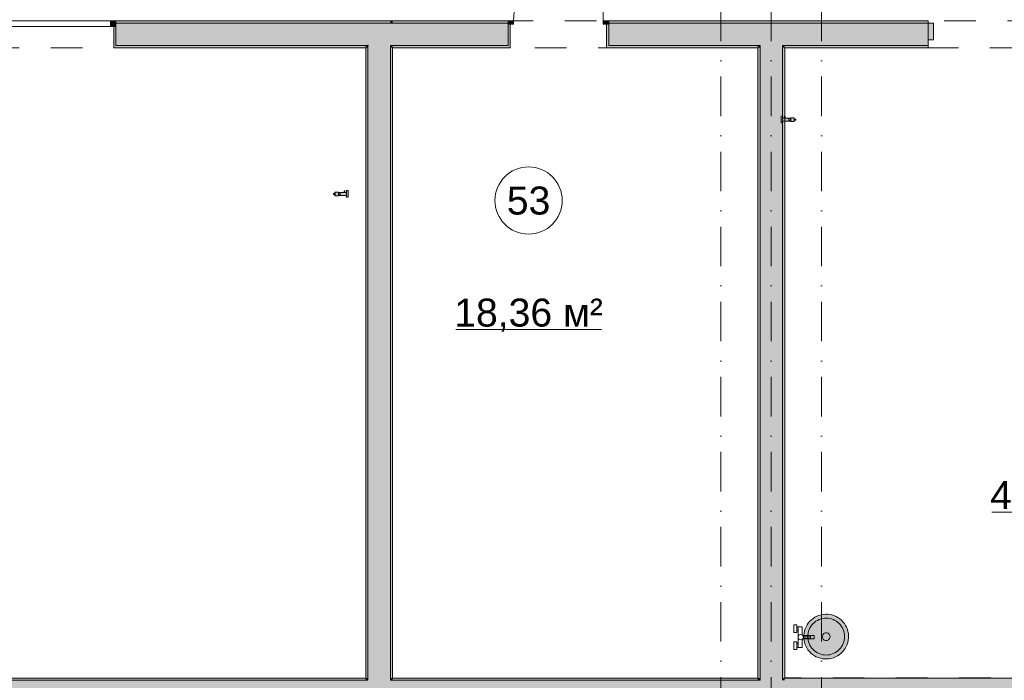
# Model space of a CAD drawing. Header units: millimetres. Extents: x -14761 to 157739, y -22400 to 107990.
# Tile 64 of 81: x 101290 to 110081, y 36530 to 42430. Entities that reach past the tile are written whole.
import ezdxf

# ---------------------------------------------------------------- set-up
doc = ezdxf.new("R2010")
doc.units = ezdxf.units.MM
doc.header["$MEASUREMENT"] = 0
doc.linetypes.add('Штриховая', pattern=[564.444447, 282.222223, -282.222223])
doc.linetypes.add('Штрихпунктирная', pattern=[670.277762, 352.777767, -176.388884, 0, -141.111112])
for name, color, linetype in [('Интерьер - Оборудование', 7, 'Continuous'), ('Интерьер - Оборудование бань', 7, 'Continuous'), ('Конструктив - Навесные Стены', 7, 'Continuous'), ('Конструктив - Стены Блок 200 нов', 7, 'Continuous'), ('Элемент Модели - Зона', 7, 'Continuous'), ('Элемент Модели - Оси', 7, 'Continuous')]:
    doc.layers.add(name, color=color, linetype=linetype)
doc.styles.add('СГЕНЕРИР_СТИЛЬ_1', font='txt')

msp = doc.modelspace()

# ---------------------------------------------------------------- hatches: boundary and pattern name
at = {"layer": 'Интерьер - Оборудование', "linetype": 'Continuous', "lineweight": 0, "true_color": 0xe5e5e5}
for points in [[(108116.6, 41554.9), (108115.3, 41554.9), (108114.5, 41554.9), (108114.4, 41554.9), (108114.4, 41551.4), (108100.6, 41551.4), (108100.6, 41552.1), (108100.6, 41558.2), (108100.6, 41563), (108100.6, 41566.2), (108100.6, 41567.6), (108088.6, 41567.6), (108088.6, 41566.2), (108088.6, 41563), (108088.6, 41558.2), (108088.6, 41552.1), (108088.6, 41545.2), (108088.6, 41537.7), (108088.6, 41530.2), (108088.6, 41523.2), (108088.6, 41517.2), (108088.6, 41512.4), (108088.6, 41509.2), (108088.6, 41507.8), (108100.6, 41507.8), (108100.6, 41509.2), (108100.6, 41512.4), (108100.6, 41517.2), (108100.6, 41523.2), (108100.6, 41523.9), (108167.1, 41523.9), (108167.3, 41523.8), (108167.6, 41523.7), (108173.6, 41523.7), (108173.6, 41523.5), (108173.6, 41521.9), (108173.6, 41521), (108173.6, 41520.7), (108204.1, 41520.7), (108205.2, 41521.1), (108205.6, 41522.2), (108205.6, 41522.5), (108205.6, 41523.4), (108205.6, 41524.8), (108205.6, 41526.7), (108205.6, 41529.1), (108205.6, 41531.8), (108205.6, 41532.6), (108209.5, 41532.6), (108213.6, 41532.6), (108214.4, 41532.6), (108215.5, 41532.8), (108216.5, 41533.2), (108217.3, 41533.8), (108218.5, 41535.4), (108219, 41538.3), (108218.8, 41539.3), (108218.3, 41540.3), (108217.7, 41541.1), (108216.2, 41542.3), (108213.3, 41542.8), (108212.5, 41542.8), (108208.3, 41542.8), (108205.6, 41542.8), (108205.6, 41543.6), (108205.6, 41546.3), (108205.6, 41548.7), (108205.6, 41550.6), (108205.6, 41552), (108205.6, 41552.9), (108205.6, 41553.2), (108205.2, 41554.2), (108204.1, 41554.7), (108173.6, 41554.7), (108173.6, 41554.4), (108173.6, 41553.5), (108173.6, 41551.9), (108173.6, 41551.7), (108167.6, 41551.7), (108167.1, 41551.4), (108126.3, 41551.4), (108126.3, 41554.9), (108126.2, 41554.9), (108125.4, 41554.9), (108124.2, 41554.9), (108124.2, 41565.1), (108123.8, 41565.1), (108122.6, 41565.1), (108120.8, 41565.1), (108119, 41565.1), (108117.4, 41565.1), (108116.6, 41565.1)], [(104193.2, 40890.7), (104193.2, 40900.9), (104192.3, 40900.9), (104190.8, 40900.9), (104189, 40900.9), (104187.2, 40900.9), (104186, 40900.9), (104185.5, 40900.9), (104185.5, 40890.7), (104184.4, 40890.7), (104183.6, 40890.7), (104183.5, 40890.7), (104183.5, 40887.3), (104142.7, 40887.3), (104142.1, 40887.5), (104136.1, 40887.5), (104136.1, 40887.7), (104136.1, 40889.3), (104136.1, 40890.2), (104136.1, 40890.5), (104105.6, 40890.5), (104104.6, 40890.1), (104104.1, 40889), (104104.1, 40888.7), (104104.1, 40887.8), (104104.1, 40886.4), (104104.1, 40884.5), (104104.1, 40882.1), (104104.1, 40879.4), (104104.1, 40878.6), (104101.4, 40878.6), (104097.3, 40878.6), (104096.5, 40878.6), (104093.6, 40878.1), (104092, 40876.9), (104091.4, 40876.1), (104091, 40875.1), (104090.8, 40874.1), (104091.3, 40871.2), (104092.5, 40869.6), (104093.3, 40869), (104094.3, 40868.6), (104095.3, 40868.4), (104096.1, 40868.4), (104100.3, 40868.4), (104104.1, 40868.4), (104104.1, 40867.6), (104104.1, 40864.9), (104104.1, 40862.5), (104104.1, 40860.6), (104104.1, 40859.2), (104104.1, 40858.3), (104104.1, 40858), (104104.6, 40857), (104105.6, 40856.5), (104136.1, 40856.5), (104136.1, 40856.8), (104136.1, 40857.7), (104136.1, 40859.3), (104136.1, 40859.5), (104142.1, 40859.5), (104142.4, 40859.6), (104142.7, 40859.8), (104209.2, 40859.8), (104209.2, 40859.1), (104209.2, 40853), (104209.2, 40848.2), (104209.2, 40845), (104209.2, 40843.6), (104221.2, 40843.6), (104221.2, 40845), (104221.2, 40848.2), (104221.2, 40853), (104221.2, 40859.1), (104221.2, 40866), (104221.2, 40873.5), (104221.2, 40881), (104221.2, 40888), (104221.2, 40894), (104221.2, 40898.8), (104221.2, 40902), (104221.2, 40903.4), (104209.2, 40903.4), (104209.2, 40902), (104209.2, 40898.8), (104209.2, 40894), (104209.2, 40888), (104209.2, 40887.3), (104195.4, 40887.3), (104195.4, 40890.7), (104195.2, 40890.7), (104194.5, 40890.7)]]:
    msp.add_hatch(color=254, dxfattribs=at).paths.add_polyline_path(points)
at = {"layer": 'Интерьер - Оборудование бань', "linetype": 'Continuous', "lineweight": 0, "true_color": 0xffffff}
msp.add_hatch(color=7, dxfattribs=at).paths.add_polyline_path([(108290.4, 36913.2), (108291.9, 36893.6), (108295.6, 36874.3), (108300.8, 36855.4), (108308.1, 36837.1), (108317.2, 36819.7), (108328, 36803.3), (108340.1, 36787.9), (108353.8, 36773.8), (108369, 36761.3), (108385.1, 36750), (108402.3, 36740.6), (108420.4, 36732.9), (108439.1, 36726.9), (108458.3, 36722.9), (108477.8, 36720.4), (108497.4, 36720.4), (108517.1, 36721.9), (108536.3, 36725.7), (108555.2, 36731), (108573.4, 36738.3), (108590.9, 36747.3), (108607.4, 36758), (108622.7, 36770.4), (108636.9, 36783.9), (108649.5, 36799), (108660.6, 36815.2), (108670.1, 36832.4), (108677.9, 36850.4), (108683.9, 36869.1), (108687.6, 36888.4), (108690.2, 36907.9), (108690.2, 36927.5), (108688.7, 36947.1), (108684.8, 36966.4), (108679.8, 36985.4), (108672.5, 37003.6), (108663.4, 37021), (108652.6, 37037.5), (108640.4, 37052.9), (108626.8, 37067), (108611.6, 37079.5), (108595.5, 37090.7), (108578.3, 37100.2), (108560.2, 37107.9), (108541.5, 37113.9), (108522.3, 37117.8), (108502.8, 37120.3), (108483.1, 37120.3), (108463.5, 37118.9), (108444.3, 37115), (108425.4, 37109.7), (108407.1, 37102.4), (108389.7, 37093.4), (108373.2, 37082.8), (108357.9, 37070.4), (108343.7, 37056.8), (108331, 37041.8), (108320, 37025.5), (108310.5, 37008.4), (108302.6, 36990.3), (108296.6, 36971.6), (108292.8, 36952.4), (108290.5, 36932.9)])
at = {"layer": 'Конструктив - Навесные Стены', "linetype": 'Continuous', "lineweight": 0, "true_color": 0x000000}
msp.add_hatch(color=18, dxfattribs=at).paths.add_polyline_path([(109450, 42250), (109450, 42400), (109400, 42400), (109400, 42250)])
at = {"layer": 'Конструктив - Стены Блок 200 нов', "linetype": 'Continuous', "lineweight": 0, "true_color": 0x000000}
for points in [[(102099.5, 42420), (102099.5, 42370), (102149.5, 42370), (102149.5, 42420)], [(102149.5, 42400), (104599.7, 42400), (104599.7, 42420), (102149.5, 42420)], [(102149.5, 42400), (102149.5, 42370), (102149.5, 42200), (104399.7, 42200), (104399.7, 42400)], [(104399.7, 42200), (104599.7, 42400), (104399.7, 42400)], [(104399.7, 42200), (104599.7, 42200), (104599.7, 42400)], [(104599.7, 42400), (104619.7, 42420), (104599.7, 42420)], [(104599.7, 42400), (104619.7, 42400), (104619.7, 42420)], [(104599.7, 42400), (104599.7, 42200), (104619.7, 42200), (104619.7, 42400)], [(104619.7, 42400), (105649.8, 42400), (105649.8, 42420), (104619.7, 42420)], [(104619.7, 42400), (104619.7, 42200), (105649.8, 42200), (105649.8, 42390), (105649.8, 42400)], [(105649.8, 42390), (105699.8, 42390), (105699.8, 42420), (105649.8, 42420)], [(105649.8, 42180), (105669.8, 42180), (105669.8, 42390), (105649.8, 42390), (105649.8, 42200)], [(106549.8, 42420), (106499.8, 42420), (106499.8, 42390), (106549.8, 42390)], [(106529.8, 42180), (106549.8, 42180), (106549.8, 42200), (106549.8, 42390), (106529.8, 42390)], [(106549.8, 42400), (109400, 42400), (109400, 42420), (106549.8, 42420)], [(106549.8, 42400), (106549.8, 42390), (106549.8, 42200), (107900, 42200), (107900, 42400)], [(107900, 42200), (108100, 42200), (108100, 42400), (107900, 42400)], [(108100, 42200), (109400, 42200), (109400, 42400), (108100, 42400)], [(102129.5, 42180), (102149.5, 42180), (102149.5, 42200), (102149.5, 42370), (102129.5, 42370)], [(102149.5, 42200), (102149.5, 42180), (104379.7, 42180), (104379.7, 42200)], [(104379.7, 42180), (104399.7, 42200), (104379.7, 42200)], [(104379.7, 42180), (104399.7, 42180), (104399.7, 42200)], [(104399.7, 42200), (104399.7, 36550), (104599.7, 36550), (104599.7, 42200)], [(104599.7, 42200), (104599.7, 42180), (104619.7, 42180), (104619.7, 42200)], [(104619.7, 42200), (104619.7, 42180), (105649.8, 42180), (105649.8, 42200)], [(106549.8, 42200), (106549.8, 42180), (107880, 42180), (107880, 42200)], [(107880, 42180), (107900, 42180), (107900, 42200), (107880, 42200)], [(107900, 42180), (108100, 42180), (108100, 42200), (107900, 42200)], [(108100, 42180), (108120, 42180), (108120, 42200), (108100, 42200)], [(108120, 42180), (109400, 42180), (109400, 42200), (108120, 42200)], [(104379.7, 42180), (104379.7, 36550), (104399.7, 36550), (104399.7, 42180)], [(104599.7, 42180), (104599.7, 36550), (104619.7, 36550), (104619.7, 42180)], [(107880, 42180), (107880, 36550), (107900, 36550), (107900, 42180)], [(108100, 36550), (108100, 42180), (107900, 42180), (107900, 36550)], [(108120, 36550), (108120, 42180), (108100, 42180), (108100, 36550)], [(96699.6, 36330), (104399.7, 36330), (104399.7, 36530), (96699.6, 36530)], [(96719.6, 36530), (104379.7, 36530), (104379.7, 36550), (96719.6, 36550)], [(104379.7, 36530), (104399.7, 36530), (104399.7, 36550), (104379.7, 36550)], [(104399.7, 36530), (104599.7, 36530), (104599.7, 36550), (104399.7, 36550)], [(104399.7, 36330), (104599.7, 36330), (104599.7, 36530), (104399.7, 36530)], [(104599.7, 36530), (104619.7, 36530), (104619.7, 36550), (104599.7, 36550)], [(104599.7, 36330), (107900, 36330), (107900, 36530), (104599.7, 36530)], [(104619.7, 36530), (107880, 36530), (107880, 36550), (104619.7, 36550)], [(107880, 36530), (107900, 36530), (107900, 36550), (107880, 36550)], [(107900, 36530), (108100, 36530), (108100, 36550), (107900, 36550)], [(107900, 36330), (108100, 36330), (108100, 36530), (107900, 36530)], [(108100, 36530), (108120, 36530), (108120, 36550), (108100, 36550)], [(108100, 36330), (117100.1, 36330), (117100.1, 36530), (108100, 36530)], [(108120, 36530), (117080.1, 36530), (117080.1, 36550), (108120, 36550)]]:
    msp.add_hatch(color=18, dxfattribs=at).paths.add_polyline_path(points)

# ---------------------------------------------------------------- linework, layer by layer
at = {"layer": 'Интерьер - Оборудование', "color": 7, "linetype": 'Continuous', "lineweight": 15}
for p, q in [((108100.6, 41551.4), (108100.6, 41523.9)), ((108114.4, 41551.4), (108126.3, 41551.4)), ((108116.6, 41554.9), (108124.2, 41554.9)), ((108157.6, 41529.2), (108157.6, 41546.2)), ((108158, 41547.7), (108165.5, 41547.7)), ((108165.5, 41527.7), (108158, 41527.7)), ((108173.6, 41551.7), (108173.6, 41523.7)), ((108204.1, 41554.7), (108204.1, 41520.7)), ((108205.6, 41542.8), (108205.6, 41532.6)), ((104104.1, 40878.6), (104104.1, 40868.4)), ((104105.6, 40890.5), (104105.6, 40856.5)), ((104136.1, 40887.5), (104136.1, 40859.5)), ((104151.8, 40883.5), (104144.3, 40883.5)), ((104152.1, 40865), (104152.1, 40882)), ((104195.4, 40887.3), (104183.5, 40887.3)), ((104193.2, 40890.7), (104185.5, 40890.7)), ((104209.2, 40887.3), (104209.2, 40859.8)), ((104144.3, 40863.5), (104151.8, 40863.5))]:
    msp.add_line(p, q, dxfattribs=at)
at = {"layer": 'Интерьер - Оборудование', "color": 7, "linetype": 'Continuous', "lineweight": 15, "flags": 128}
for points in [[(108116.6, 41554.9), (108116.6, 41565.1), (108117.4, 41565.1), (108119, 41565.1), (108120.8, 41565.1), (108122.6, 41565.1), (108123.8, 41565.1), (108124.2, 41565.1), (108124.2, 41554.9), (108125.4, 41554.9), (108126.2, 41554.9), (108126.3, 41554.9), (108126.3, 41551.4), (108167.1, 41551.4), (108167.6, 41551.7), (108173.6, 41551.7), (108173.6, 41551.9), (108173.6, 41553.5), (108173.6, 41554.4), (108173.6, 41554.7), (108204.1, 41554.7), (108205.2, 41554.2), (108205.6, 41553.2), (108205.6, 41552.9), (108205.6, 41552), (108205.6, 41550.6), (108205.6, 41548.7), (108205.6, 41546.3), (108205.6, 41543.6), (108205.6, 41542.8), (108208.3, 41542.8), (108212.5, 41542.8), (108213.3, 41542.8), (108216.2, 41542.3), (108217.7, 41541.1), (108218.3, 41540.3), (108218.8, 41539.3), (108219, 41538.3), (108218.5, 41535.4), (108217.3, 41533.8), (108216.5, 41533.2), (108215.5, 41532.8), (108214.4, 41532.6), (108213.6, 41532.6), (108209.5, 41532.6), (108205.6, 41532.6), (108205.6, 41531.8), (108205.6, 41529.1), (108205.6, 41526.7), (108205.6, 41524.8), (108205.6, 41523.4), (108205.6, 41522.5), (108205.6, 41522.2), (108205.2, 41521.1), (108204.1, 41520.7), (108173.6, 41520.7), (108173.6, 41521), (108173.6, 41521.9), (108173.6, 41523.5), (108173.6, 41523.7), (108167.6, 41523.7), (108167.3, 41523.8), (108167.1, 41523.9), (108100.6, 41523.9), (108100.6, 41523.2), (108100.6, 41517.2), (108100.6, 41512.4), (108100.6, 41509.2), (108100.6, 41507.8), (108088.6, 41507.8), (108088.6, 41509.2), (108088.6, 41512.4), (108088.6, 41517.2), (108088.6, 41523.2), (108088.6, 41530.2), (108088.6, 41537.7), (108088.6, 41545.2), (108088.6, 41552.1), (108088.6, 41558.2), (108088.6, 41563), (108088.6, 41566.2), (108088.6, 41567.6), (108100.6, 41567.6), (108100.6, 41566.2), (108100.6, 41563), (108100.6, 41558.2), (108100.6, 41552.1), (108100.6, 41551.4), (108114.4, 41551.4), (108114.4, 41554.9), (108114.5, 41554.9), (108115.3, 41554.9)], [(104193.2, 40890.7), (104193.2, 40900.9), (104192.3, 40900.9), (104190.8, 40900.9), (104189, 40900.9), (104187.2, 40900.9), (104186, 40900.9), (104185.5, 40900.9), (104185.5, 40890.7), (104184.4, 40890.7), (104183.6, 40890.7), (104183.5, 40890.7), (104183.5, 40887.3), (104142.7, 40887.3), (104142.1, 40887.5), (104136.1, 40887.5), (104136.1, 40887.7), (104136.1, 40889.3), (104136.1, 40890.2), (104136.1, 40890.5), (104105.6, 40890.5), (104104.6, 40890.1), (104104.1, 40889), (104104.1, 40888.7), (104104.1, 40887.8), (104104.1, 40886.4), (104104.1, 40884.5), (104104.1, 40882.1), (104104.1, 40879.4), (104104.1, 40878.6), (104101.4, 40878.6), (104097.3, 40878.6), (104096.5, 40878.6), (104093.6, 40878.1), (104092, 40876.9), (104091.4, 40876.1), (104091, 40875.1), (104090.8, 40874.1), (104091.3, 40871.2), (104092.5, 40869.6), (104093.3, 40869), (104094.3, 40868.6), (104095.3, 40868.4), (104096.1, 40868.4), (104100.3, 40868.4), (104104.1, 40868.4), (104104.1, 40867.6), (104104.1, 40864.9), (104104.1, 40862.5), (104104.1, 40860.6), (104104.1, 40859.2), (104104.1, 40858.3), (104104.1, 40858), (104104.6, 40857), (104105.6, 40856.5), (104136.1, 40856.5), (104136.1, 40856.8), (104136.1, 40857.7), (104136.1, 40859.3), (104136.1, 40859.5), (104142.1, 40859.5), (104142.4, 40859.6), (104142.7, 40859.8), (104209.2, 40859.8), (104209.2, 40859.1), (104209.2, 40853), (104209.2, 40848.2), (104209.2, 40845), (104209.2, 40843.6), (104221.2, 40843.6), (104221.2, 40845), (104221.2, 40848.2), (104221.2, 40853), (104221.2, 40859.1), (104221.2, 40866), (104221.2, 40873.5), (104221.2, 40881), (104221.2, 40888), (104221.2, 40894), (104221.2, 40898.8), (104221.2, 40902), (104221.2, 40903.4), (104209.2, 40903.4), (104209.2, 40902), (104209.2, 40898.8), (104209.2, 40894), (104209.2, 40888), (104209.2, 40887.3), (104195.4, 40887.3), (104195.4, 40890.7), (104195.2, 40890.7), (104194.5, 40890.7)]]:
    msp.add_lwpolyline(points, close=True, dxfattribs=at)
at = {"layer": 'Интерьер - Оборудование', "color": 7, "linetype": 'Continuous', "lineweight": 15}
for centre, radius, start, end in [((108158, 41547.3), 0.422, 90, 190.21577), ((108152, 41546.2), 5.65, 0, 10.21601), ((108152, 41529.2), 5.65, 349.78399, 0), ((108158, 41528.1), 0.422, 169.78423, 270), ((108188.2, 41542.7), 23.3, 163.6601, 167.49027), ((108188.2, 41532.7), 23.3, 192.50973, 196.3399), ((108173.4, 41547), 7.77, 152.22653, 163.66012), ((108173.4, 41528.4), 7.77, 196.33988, 207.77347), ((108170.7, 41548.4), 4.8, 141.98538, 152.22653), ((108170.7, 41527), 4.8, 207.77347, 218.01462), ((108167.6, 41550.8), 0.883, 90, 141.98522), ((108167.6, 41524.6), 0.883, 218.01478, 270), ((108167.6, 41550.8), 0.883, 38.01478, 90), ((108167.6, 41524.6), 0.883, 270, 321.98522), ((108164.5, 41548.4), 4.8, 27.77347, 38.01462), ((108164.5, 41527), 4.8, 321.98538, 332.22653), ((108161.8, 41547), 7.86, 16.08805, 27.77346), ((108161.8, 41528.4), 7.86, 332.22654, 343.91195), ((108146.3, 41542.5), 24.1, 12.26477, 16.08807), ((108146.3, 41532.9), 24.1, 343.91193, 347.73523), ((108135.4, 41540.1), 35.2, 4.16407, 12.26478), ((108135.4, 41535.3), 35.2, 347.73522, 355.83593), ((108102.1, 41537.7), 68.6, 0, 4.16407), ((108102.1, 41537.7), 68.6, 355.83593, 0), ((104207.6, 40873.5), 68.6, 175.83593, 180), ((104174.4, 40875.9), 35.2, 167.73522, 175.83593), ((104163.5, 40878.3), 24.1, 163.91193, 167.73523), ((104147.9, 40882.8), 7.86, 152.22654, 163.91195), ((104145.2, 40884.2), 4.8, 141.98538, 152.22653), ((104142.1, 40886.6), 0.883, 90, 141.98522), ((104142.1, 40886.6), 0.883, 38.01478, 90), ((104139, 40884.2), 4.8, 27.77347, 38.01462), ((104136.4, 40882.8), 7.77, 16.33988, 27.77347), ((104121.5, 40878.5), 23.3, 12.50973, 16.3399), ((104151.8, 40883.1), 0.422, 349.78423, 90), ((104157.8, 40882), 5.65, 169.78399, 180), ((104207.6, 40873.5), 68.6, 180, 184.16407), ((104174.4, 40871.1), 35.2, 184.16407, 192.26478), ((104163.5, 40868.7), 24.1, 192.26477, 196.08807), ((104147.9, 40864.2), 7.86, 196.08805, 207.77346), ((104145.2, 40862.8), 4.8, 207.77347, 218.01462), ((104142.1, 40860.4), 0.883, 218.01478, 270), ((104142.1, 40860.4), 0.883, 270, 321.98522), ((104139, 40862.8), 4.8, 321.98538, 332.22653), ((104136.4, 40864.2), 7.77, 332.22653, 343.66012), ((104121.5, 40868.5), 23.3, 343.6601, 347.49027), ((104151.8, 40863.9), 0.422, 270, 10.21577), ((104157.8, 40865), 5.65, 180, 190.21601)]:
    msp.add_arc(centre, radius, start, end, dxfattribs=at)
at = {"layer": 'Интерьер - Оборудование бань', "color": 7, "linetype": 'Continuous', "lineweight": 15}
for p, q in [((108345, 36998), (108353.4, 37011.9)), ((108353.4, 37011.9), (108362.9, 37024.9)), ((108362.9, 37024.9), (108373.8, 37036.9)), ((108373.8, 37036.9), (108385.9, 37047.6)), ((108385.9, 37047.6), (108398.8, 37057.3)), ((108398.8, 37057.3), (108412.7, 37065.6)), ((108412.7, 37065.6), (108427.3, 37072.5)), ((108427.3, 37072.5), (108442.5, 37078)), ((108442.5, 37078), (108458.2, 37081.8)), ((108458.2, 37081.8), (108474.1, 37084.4)), ((108474.1, 37084.4), (108490.3, 37084.9)), ((108490.3, 37084.9), (108506.4, 37084.3)), ((108506.4, 37084.3), (108522.4, 37081.8)), ((108522.4, 37081.8), (108538.1, 37078)), ((108538.1, 37078), (108553.3, 37072.5)), ((108553.3, 37072.5), (108567.9, 37065.6)), ((108567.9, 37065.6), (108581.8, 37057.3)), ((108581.8, 37057.3), (108594.7, 37047.6)), ((108594.7, 37047.6), (108606.8, 37036.9)), ((108606.8, 37036.9), (108617.6, 37024.9)), ((108617.6, 37024.9), (108627.2, 37011.9)), ((108627.2, 37011.9), (108635.5, 36998)), ((108227, 36973.4), (108227, 37007.4)), ((108239, 36973.4), (108239, 37007.4)), ((108284.8, 36925.4), (108350, 36925.4)), ((108325.8, 36920.4), (108326.4, 36936.5)), ((108326.4, 36936.5), (108328.9, 36952.5)), ((108328.9, 36952.5), (108332.6, 36968.2)), ((108332.6, 36968.2), (108338.1, 36983.4)), ((108338.1, 36983.4), (108345, 36998)), ((108350, 36925.4), (108350, 36905.4)), ((108455.2, 36924.2), (108459.4, 36937.2)), ((108456.6, 36910.5), (108455.2, 36924.2)), ((108459.4, 36937.2), (108468.3, 36947.7)), ((108468.3, 36947.7), (108480.3, 36954.3)), ((108480.3, 36954.3), (108494, 36955.3)), ((108494, 36955.3), (108507.2, 36951.3)), ((108507.2, 36951.3), (108517.8, 36942.6)), ((108517.8, 36942.6), (108524, 36930.3)), ((108524, 36930.3), (108525.4, 36916.6)), ((108635.5, 36998), (108642.5, 36983.4)), ((108642.5, 36983.4), (108648, 36968.2)), ((108648, 36968.2), (108651.5, 36952.4)), ((108651.5, 36952.4), (108654.2, 36936.5)), ((108654.2, 36936.5), (108654.8, 36920.4)), ((108227, 36857.4), (108227, 36823.4)), ((108239, 36857.4), (108239, 36823.4)), ((108350, 36905.4), (108284.8, 36905.4)), ((108326.4, 36904.2), (108325.8, 36920.4)), ((108328.9, 36888.3), (108326.4, 36904.2)), ((108332.6, 36872.5), (108328.9, 36888.3)), ((108338.1, 36857.3), (108332.6, 36872.5)), ((108345, 36842.7), (108338.1, 36857.3)), ((108353.4, 36828.9), (108345, 36842.7)), ((108462.8, 36898.2), (108456.6, 36910.5)), ((108473.4, 36889.5), (108462.8, 36898.2)), ((108486.5, 36885.4), (108473.4, 36889.5)), ((108500.2, 36886.5), (108486.5, 36885.4)), ((108512.3, 36893), (108500.2, 36886.5)), ((108521.2, 36903.5), (108512.3, 36893)), ((108525.4, 36916.6), (108521.2, 36903.5)), ((108635.5, 36842.7), (108627.2, 36828.9)), ((108642.5, 36857.3), (108635.5, 36842.7)), ((108648, 36872.5), (108642.5, 36857.3)), ((108651.5, 36888.3), (108648, 36872.5)), ((108654.3, 36904.2), (108651.5, 36888.3)), ((108654.8, 36920.4), (108654.3, 36904.2)), ((108362.9, 36815.9), (108353.4, 36828.9)), ((108373.8, 36803.9), (108362.9, 36815.9)), ((108385.9, 36793.1), (108373.8, 36803.9)), ((108398.8, 36783.4), (108385.9, 36793.1)), ((108412.7, 36775.2), (108398.8, 36783.4)), ((108427.3, 36768.3), (108412.7, 36775.2)), ((108442.5, 36762.8), (108427.3, 36768.3)), ((108458.2, 36759), (108442.5, 36762.8)), ((108474.1, 36756.4), (108458.2, 36759)), ((108490.3, 36755.8), (108474.1, 36756.4)), ((108506.4, 36756.4), (108490.3, 36755.8)), ((108522.4, 36758.9), (108506.4, 36756.4)), ((108538.1, 36762.8), (108522.4, 36758.9)), ((108553.3, 36768.3), (108538.1, 36762.8)), ((108567.9, 36775.1), (108553.3, 36768.3)), ((108581.8, 36783.4), (108567.9, 36775.1)), ((108594.7, 36793.1), (108581.8, 36783.4)), ((108606.8, 36803.8), (108594.7, 36793.1)), ((108617.6, 36815.9), (108606.8, 36803.8)), ((108627.2, 36828.9), (108617.6, 36815.9))]:
    msp.add_line(p, q, dxfattribs=at)
at = {"layer": 'Интерьер - Оборудование бань', "color": 7, "linetype": 'Continuous', "lineweight": 15, "flags": 128}
msp.add_lwpolyline([(108290.4, 36913.2), (108290.5, 36932.9), (108292.8, 36952.4), (108296.6, 36971.6), (108302.6, 36990.3), (108310.5, 37008.4), (108320, 37025.5), (108331, 37041.8), (108343.7, 37056.8), (108357.9, 37070.4), (108373.2, 37082.8), (108389.7, 37093.4), (108407.1, 37102.4), (108425.4, 37109.7), (108444.3, 37115), (108463.5, 37118.9), (108483.1, 37120.3), (108502.8, 37120.3), (108522.3, 37117.8), (108541.5, 37113.9), (108560.2, 37107.9), (108578.3, 37100.2), (108595.5, 37090.7), (108611.6, 37079.5), (108626.8, 37067), (108640.4, 37052.9), (108652.6, 37037.5), (108663.4, 37021), (108672.5, 37003.6), (108679.8, 36985.4), (108684.8, 36966.4), (108688.7, 36947.1), (108690.2, 36927.5), (108690.2, 36907.9), (108687.6, 36888.4), (108683.9, 36869.1), (108677.9, 36850.4), (108670.1, 36832.4), (108660.6, 36815.2), (108649.5, 36799), (108636.9, 36783.9), (108622.7, 36770.4), (108607.4, 36758), (108590.9, 36747.3), (108573.4, 36738.3), (108555.2, 36731), (108536.3, 36725.7), (108517.1, 36721.9), (108497.4, 36720.4), (108477.8, 36720.4), (108458.3, 36722.9), (108439.1, 36726.9), (108420.4, 36732.9), (108402.3, 36740.6), (108385.1, 36750), (108369, 36761.3), (108353.8, 36773.8), (108340.1, 36787.9), (108328, 36803.3), (108317.2, 36819.7), (108308.1, 36837.1), (108300.8, 36855.4), (108295.6, 36874.3), (108291.9, 36893.6)], close=True, dxfattribs=at)
msp.add_lwpolyline([(108381.7, 36931.6), (108381.7, 36899.2), (108331.3, 36899.2), (108318, 36899.2), (108280.7, 36899.2, -0.06464), (108276, 36895.2), (108276, 36823.4), (108227, 36823.4), (108227, 36806.4), (108203, 36806.4), (108203, 36874.4), (108227, 36874.4), (108227, 36857.4), (108239, 36857.4), (108239, 36973.4), (108227, 36973.4), (108227, 36956.4), (108203, 36956.4), (108203, 37024.4), (108227, 37024.4), (108227, 37007.4), (108276, 37007.4), (108276, 36935.5, -0.06464), (108280.7, 36931.6)], format="xyb", close=True, dxfattribs=at)
at = {"layer": 'Интерьер - Оборудование бань', "color": 7, "linetype": 'Continuous', "lineweight": 15}
msp.add_circle((108263, 36915.4), 24, dxfattribs=at)
for start, end in [(56.40326, 123.59674), (236.40326, 303.59674)]:
    msp.add_arc((108328.4, 36915.4), 12, start, end, dxfattribs=at)
at = {"layer": 'Конструктив - Навесные Стены', "color": 7, "linetype": 'Continuous', "lineweight": 15}
for p, q in [((109400, 42400), (109400, 42250)), ((109450, 42400), (109400, 42400)), ((109450, 42400), (109450, 42250)), ((109450, 42250), (109400, 42250))]:
    msp.add_line(p, q, dxfattribs=at)
at = {"layer": 'Конструктив - Стены Блок 200 нов', "color": 251, "linetype": 'Continuous', "lineweight": 5, "true_color": 0x575757}
for p, q in [((106499.8, 42420), (106499.8, 43220)), ((102149.5, 42420), (101009.5, 42420)), ((102099.5, 42420), (102099.5, 42370)), ((102149.5, 42420), (102099.5, 42420)), ((102149.5, 42370), (102149.5, 42420)), ((105699.8, 42420), (105649.8, 42420)), ((105649.8, 42420), (105649.8, 42390)), ((105649.8, 42390), (105699.8, 42390)), ((105699.8, 42390), (105699.8, 42420)), ((106549.8, 42420), (106499.8, 42420)), ((106499.8, 42420), (106499.8, 42390)), ((106499.8, 42390), (106549.8, 42390)), ((106549.8, 42390), (106549.8, 42420)), ((102149.5, 42370), (101009.5, 42370)), ((102099.5, 42370), (102149.5, 42370))]:
    msp.add_line(p, q, dxfattribs=at)
at = {"layer": 'Конструктив - Стены Блок 200 нов', "color": 251, "linetype": 'Continuous', "lineweight": 20, "true_color": 0x575757}
for p, q in [((102149.5, 42420), (102149.5, 42400)), ((102149.5, 42420), (102149.5, 42400)), ((102149.5, 42420), (102149.5, 42400)), ((104399.7, 42400), (102149.5, 42400)), ((102149.5, 42400), (102149.5, 42370)), ((102149.5, 42400), (102149.5, 42370)), ((102149.5, 42400), (102149.5, 42370)), ((104599.7, 42400), (104399.7, 42400)), ((104599.7, 42400), (104399.7, 42400)), ((104619.7, 42400), (104599.7, 42400)), ((104619.7, 42400), (104599.7, 42400)), ((105649.8, 42400), (104619.7, 42400)), ((105649.8, 42420), (105649.8, 42400)), ((105649.8, 42420), (105649.8, 42400)), ((105649.8, 42420), (105649.8, 42400)), ((105649.8, 42400), (105649.8, 42390)), ((105649.8, 42400), (105649.8, 42390)), ((105649.8, 42400), (105649.8, 42390)), ((105649.8, 42390), (105669.8, 42390)), ((105649.8, 42200), (105649.8, 42390)), ((105669.8, 42390), (105669.8, 42180)), ((105669.8, 42390), (105669.8, 42180)), ((106529.8, 42390), (106529.8, 42180)), ((106549.8, 42390), (106529.8, 42390)), ((106529.8, 42390), (106529.8, 42180)), ((106549.8, 42420), (106549.8, 42400)), ((106549.8, 42420), (106549.8, 42400)), ((106549.8, 42420), (106549.8, 42400)), ((107900, 42400), (106549.8, 42400)), ((106549.8, 42400), (106549.8, 42390)), ((106549.8, 42400), (106549.8, 42390)), ((106549.8, 42400), (106549.8, 42390)), ((106549.8, 42200), (106549.8, 42390)), ((108100, 42400), (107900, 42400)), ((109400, 42400), (108100, 42400)), ((102129.5, 42370), (102129.5, 42180)), ((102149.5, 42370), (102129.5, 42370)), ((102129.5, 42370), (102129.5, 42180)), ((102149.5, 42200), (102149.5, 42370)), ((102149.5, 42200), (104379.7, 42200)), ((104399.7, 42200), (104379.7, 42200)), ((104399.7, 42200), (104379.7, 42200)), ((104399.7, 42200), (104399.7, 36550)), ((104599.7, 42200), (104619.7, 42200)), ((104599.7, 36550), (104599.7, 42200)), ((104599.7, 42200), (104619.7, 42200)), ((104619.7, 42200), (105649.8, 42200)), ((106549.8, 42200), (107900, 42200)), ((107900, 42200), (107900, 42180)), ((107900, 42200), (107900, 42180)), ((108100, 42180), (108100, 42200)), ((108100, 42180), (108100, 42200)), ((108100, 42200), (109400, 42200)), ((102149.5, 42180), (102129.5, 42180)), ((102149.5, 42180), (102129.5, 42180)), ((105649.8, 42180), (105669.8, 42180)), ((105649.8, 42180), (105669.8, 42180)), ((106549.8, 42180), (106529.8, 42180)), ((106549.8, 42180), (106529.8, 42180)), ((107900, 42180), (107900, 36550)), ((108100, 36550), (108100, 42180)), ((104399.7, 36530), (96699.6, 36530)), ((104399.7, 36550), (104399.7, 36530)), ((104399.7, 36550), (104399.7, 36530)), ((104599.7, 36530), (104599.7, 36550)), ((104599.7, 36530), (104599.7, 36550)), ((107900, 36530), (104599.7, 36530)), ((107900, 36550), (107900, 36530)), ((107900, 36550), (107900, 36530)), ((108100, 36530), (108100, 36550)), ((108100, 36530), (108100, 36550))]:
    msp.add_line(p, q, dxfattribs=at)
at = {"layer": 'Конструктив - Стены Блок 200 нов', "color": 251, "linetype": 'Continuous', "lineweight": 20, "true_color": 0x575757, "flags": 128}
for points in [[(104599.7, 42420), (102149.5, 42420)], [(104619.7, 42420), (104599.7, 42420)], [(105649.8, 42420), (104619.7, 42420)], [(109400, 42420), (106549.8, 42420)], [(109400, 42420), (109400, 42400)], [(109400, 42400), (109400, 42200)], [(109400, 42200), (109400, 42180)], [(102149.5, 42180), (104379.7, 42180)], [(104379.7, 42180), (104379.7, 36550)], [(104619.7, 36550), (104619.7, 42180)], [(104619.7, 42180), (105649.8, 42180)], [(106549.8, 42180), (107880, 42180)], [(107880, 42180), (107880, 36550)], [(108120, 36550), (108120, 42180)], [(108120, 42180), (109400, 42180)], [(104379.7, 36550), (96719.6, 36550)], [(107880, 36550), (104619.7, 36550)], [(117080.1, 36550), (108120, 36550)]]:
    msp.add_lwpolyline(points, dxfattribs=at)
at = {"layer": 'Конструктив - Стены Блок 200 нов', "color": 251, "linetype": 'Continuous', "lineweight": 5, "true_color": 0x575757}
msp.add_arc((106499.8, 42420), 800, 90, 180, dxfattribs=at)
at = {"layer": 'Конструктив - Стены Блок 200 нов', "color": 251, "linetype": 'Continuous', "lineweight": 20, "true_color": 0x575757}
msp.add_point((104399.7, 42200), dxfattribs=at)
at = {"layer": 'Элемент Модели - Зона', "color": 7, "linetype": 'Continuous', "lineweight": 15}
for p, q in [((105183.1, 39661.6), (106483.7, 39661.6)), ((109968.2, 38031.2), (111268.8, 38031.2))]:
    msp.add_line(p, q, dxfattribs=at)
at = {"layer": 'Элемент Модели - Зона', "color": 7, "linetype": 'Штриховая', "lineweight": 15, "flags": 128}
for points in [[(36150, 44957.4), (36110, 44957.4), (36110, 36320), (41880.3, 36320), (41880.3, 39141.6), (45142.5, 42405.1), (45156.7, 42391), (45156.7, 42420), (63300, 42420), (63300, 42400), (77399.7, 42400), (77399.7, 42420), (114081.4, 42420), (117316.7, 39176.5), (117320.1, 38841.9), (117320.1, 36305), (117360, 36305), (117360, 34300), (117120, 34300), (117120, 35700), (116700, 35700), (116700, 36100), (108300, 36100), (108300, 35700), (107700, 35700), (107700, 36100), (99320, 36100), (99320, 26970), (107700, 26970), (107700, 27650), (108300, 27650), (108300, 26460), (112380, 26460), (112380, 27370), (112500, 27370), (112500, 21180.1), (117120, 21180.1), (117120, 26250), (116650, 26250), (116650, 27750), (117120, 27750), (117120, 32800), (117360, 32800), (117360, 20150.1), (117120, 20150.1), (117120, 20940.1), (99320, 20940.1), (99320, 14650.1), (117120, 14650.1), (117120, 17700.1), (116700.1, 17700.1), (116700.1, 18325.6), (117120, 18325.6), (117120, 18650.1), (117360, 18650.1), (117360, 18320.1), (120850, 18320.1), (120850, 37205.1), (120238.9, 37205.1), (120238.9, 45000), (125700, 45000), (125700, 45300), (126300, 45300), (126300, 45000), (141025, 45000), (141025, 45100), (140125, 45100), (140125, 47500), (132700, 47500), (132700, 53680), (130530, 53680), (130530, 54300), (129182.9, 54300), (126300, 54300), (126300, 53700), (125700, 53700), (125700, 54212.5), (124799.8, 54212.5), (117300, 54212.5), (117300, 53700), (116700, 53700), (116700, 54212.5), (108300, 54212.5), (108300, 53700), (107700, 53700), (107700, 54212.5), (99300, 54212.5), (99300, 53700), (98700, 53700), (98700, 54212.5), (90650, 54212.5), (90650, 53700), (90050, 53700), (89950, 53700), (89950, 48632.8), (77450.1, 48632.8), (77450.1, 53800), (77450.1, 61690), (77460.1, 61690), (77460.1, 67850), (74720, 67850), (74720, 59730), (73964.5, 59730), (73964.5, 54212), (72300.1, 54212), (72300.1, 53700), (71700.1, 53700), (71700.1, 54212), (63300, 54212), (63300, 53700), (62700, 53700), (62700, 54212), (61025, 54212), (61025, 46500), (61025, 45000), (54300, 45000), (54300, 44700), (53700, 44700), (53700, 45000), (45300, 45000), (45300, 44700), (44700, 44700), (44700, 45000), (36750, 45000), (36750, 44700), (36150, 44700)], [(96719.6, 42180), (96719.6, 36550), (104379.7, 36550), (104379.7, 42180)], [(107880, 36550), (107880, 42180), (104619.7, 42180), (104619.7, 36550)], [(109400, 42180), (108120, 42180), (108120, 36550.7), (117080.1, 36550.7), (117080.1, 39081.9), (113982, 42180)]]:
    msp.add_lwpolyline(points, close=True, dxfattribs=at)
at = {"layer": 'Элемент Модели - Зона', "color": 7, "linetype": 'Continuous', "lineweight": 15, "flags": 128}
msp.add_lwpolyline([(106133.4, 40815.2, 1), (105533.4, 40815.2, 1)], format="xyb", close=True, dxfattribs=at)
at = {"layer": 'Элемент Модели - Оси', "color": 7, "linetype": 'Штрихпунктирная', "lineweight": 15}
for p, q in [((107550, 92200), (107550, -1975)), ((108000, 92200), (108000, -1975)), ((108450, 92200), (108450, -1975))]:
    msp.add_line(p, q, dxfattribs=at)

# ---------------------------------------------------------------- texts
at = {"layer": 'Элемент Модели - Зона', "color": 7, "lineweight": 15, "char_height": 250, "attachment_point": 5, "style": 'СГЕНЕРИР_СТИЛЬ_1'}
for s, insert in [('\\A1;{\\pqc;\\fArial|b0|i0|c204|p38;53}', (105833.4, 40813.1)), ('\\A1;{\\pqc;\\fArial|b0|i0|c204|p38;18,36 м²}', (105833.4, 39791)), ('\\A1;{\\pqc;\\fArial|b0|i0|c204|p38;47,17 м²}', (110618.5, 38160.5))]:
    msp.add_mtext(s, dxfattribs=dict(at, insert=insert))

doc.saveas('drawing.dxf')
